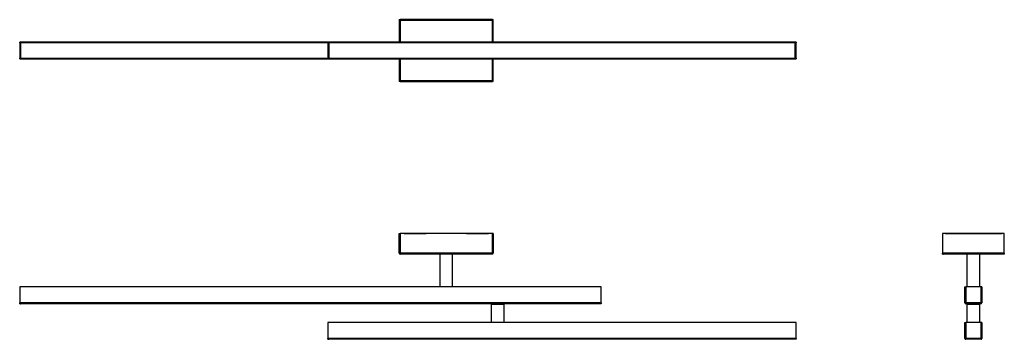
# Model space of a CAD drawing. Header units: millimetres. Extents: x 783 to 2697, y 1088 to 1709.
import ezdxf

# ---------------------------------------------------------------- set-up
doc = ezdxf.new("R2010")
doc.units = ezdxf.units.MM
doc.header["$LTSCALE"] = 10

msp = doc.modelspace()

# ---------------------------------------------------------------- linework, layer by layer
at = {"color": 7, "linetype": 'Continuous', "lineweight": 25}
for p, q in [((1521, 1709.5), (1521, 1666)), ((1521, 1709.5), (1522.5, 1709.5)), ((1701.9, 1709.5), (1522.5, 1709.5)), ((1522.5, 1709.5), (1522.5, 1708)), ((1701.9, 1708), (1522.5, 1708)), ((1522.5, 1708), (1522.5, 1666)), ((1701.9, 1709.5), (1703.4, 1709.5)), ((1701.9, 1709.5), (1701.9, 1708)), ((1701.9, 1666), (1701.9, 1708)), ((1703.4, 1666), (1703.4, 1709.5)), ((783.2, 1664.3), (783.2, 1666)), ((1382.2, 1666), (783.2, 1666)), ((2292.2, 1666), (1382.2, 1666)), ((1382.2, 1664.3), (1382.2, 1666)), ((2292.2, 1666), (2292.2, 1664.3)), ((783.2, 1664.3), (784.9, 1664.3)), ((783.2, 1664.3), (783.2, 1634.7)), ((784.9, 1664.3), (784.9, 1634.7)), ((1382.2, 1664.3), (784.9, 1664.3)), ((1382.2, 1664.3), (1383.9, 1664.3)), ((1382.2, 1664.3), (1382.2, 1634.7)), ((1383.9, 1664.3), (1383.9, 1634.7)), ((2290.5, 1664.3), (1383.9, 1664.3)), ((2290.5, 1634.7), (2290.5, 1664.3)), ((2292.2, 1664.3), (2290.5, 1664.3)), ((2292.2, 1634.7), (2292.2, 1664.3)), ((783.2, 1633), (783.2, 1634.7)), ((783.2, 1634.7), (784.9, 1634.7)), ((783.2, 1633), (1382.2, 1633)), ((784.9, 1634.7), (1382.2, 1634.7)), ((1382.2, 1633), (1382.2, 1634.7)), ((1382.2, 1634.7), (1383.9, 1634.7)), ((1382.2, 1633), (2292.2, 1633)), ((1383.9, 1634.7), (2290.5, 1634.7)), ((1521, 1633), (1521, 1589.5)), ((1522.5, 1633), (1522.5, 1591)), ((1701.9, 1591), (1701.9, 1633)), ((1703.4, 1589.5), (1703.4, 1633)), ((2292.2, 1634.7), (2290.5, 1634.7)), ((2292.2, 1634.7), (2292.2, 1633)), ((1522.5, 1589.5), (1521, 1589.5)), ((1522.5, 1589.5), (1522.5, 1591)), ((1522.5, 1591), (1701.9, 1591)), ((1522.5, 1589.5), (1701.9, 1589.5)), ((1701.9, 1589.5), (1701.9, 1591)), ((1703.4, 1589.5), (1701.9, 1589.5)), ((1521, 1255.1), (1521, 1293.6)), ((1521, 1293.6), (1522.2, 1293.6)), ((1522.2, 1255.1), (1522.2, 1293.6)), ((1522.5, 1293.6), (1522.5, 1255.1)), ((1701.9, 1293.6), (1522.5, 1293.6)), ((1530.2, 1293.6), (1530.2, 1293.8)), ((1530.2, 1293.8), (1536.2, 1293.8)), ((1536.2, 1293.8), (1571.9, 1293.8)), ((1536.2, 1293.8), (1536.2, 1293.6)), ((1571.9, 1293.6), (1571.9, 1293.8)), ((1652.5, 1293.8), (1679.1, 1293.8)), ((1652.5, 1293.6), (1652.5, 1293.8)), ((1679.1, 1293.8), (1680.1, 1293.8)), ((1679.1, 1293.6), (1679.1, 1293.8)), ((1680.1, 1293.8), (1680.1, 1293.6)), ((1680.1, 1293.8), (1686.3, 1293.8)), ((1686.3, 1293.6), (1686.3, 1293.8)), ((1686.3, 1293.8), (1688.4, 1293.8)), ((1688.4, 1293.8), (1694.2, 1293.8)), ((1688.4, 1293.8), (1688.4, 1293.6)), ((1694.2, 1293.8), (1694.2, 1293.6)), ((1701.9, 1255.1), (1701.9, 1293.6)), ((1702.2, 1293.6), (1702.2, 1255.1)), ((1703.4, 1293.6), (1702.2, 1293.6)), ((1703.4, 1293.6), (1703.4, 1255.1)), ((2576.9, 1293.6), (2576.9, 1255.1)), ((2696.9, 1293.6), (2576.9, 1293.6)), ((2581.9, 1293.6), (2581.9, 1293.8)), ((2581.9, 1293.8), (2587.9, 1293.8)), ((2587.9, 1293.8), (2685.9, 1293.8)), ((2587.9, 1293.8), (2587.9, 1293.6)), ((2685.9, 1293.8), (2691.9, 1293.8)), ((2685.9, 1293.6), (2685.9, 1293.8)), ((2691.9, 1293.8), (2691.9, 1293.6)), ((2696.9, 1255.1), (2696.9, 1293.6)), ((1522.2, 1255.1), (1521, 1255.1)), ((1701.9, 1255.1), (1522.5, 1255.1)), ((1522.5, 1254.8), (1522.5, 1255.1)), ((1522.5, 1254.8), (1522.5, 1253.6)), ((1701.9, 1253.6), (1522.5, 1253.6)), ((1599.7, 1253.6), (1599.7, 1189.9)), ((1624.7, 1189.9), (1624.7, 1253.6)), ((1701.9, 1255.1), (1701.9, 1254.8)), ((1701.9, 1254.8), (1701.9, 1253.6)), ((1702.2, 1255.1), (1703.4, 1255.1)), ((2696.9, 1255.1), (2576.9, 1255.1)), ((2576.9, 1253.6), (2576.9, 1255.1)), ((2576.9, 1253.6), (2578.4, 1253.6)), ((2695.4, 1253.6), (2578.4, 1253.6)), ((2624.4, 1253.6), (2624.4, 1189.9)), ((2649.4, 1189.9), (2649.4, 1253.6)), ((2696.9, 1253.6), (2695.4, 1253.6)), ((2696.9, 1255.1), (2696.9, 1253.6)), ((1913.2, 1189.7), (783.2, 1189.7)), ((783.2, 1189.7), (783.2, 1158.4)), ((1624.7, 1189.9), (1599.7, 1189.9)), ((1600.7, 1189.9), (1600.7, 1189.7)), ((1623.7, 1189.7), (1623.7, 1189.9)), ((1913.2, 1158.4), (1913.2, 1189.7)), ((2620.4, 1158.4), (2620.4, 1189.7)), ((2620.4, 1189.7), (2621.6, 1189.7)), ((2621.6, 1158.4), (2621.6, 1189.7)), ((2622.1, 1189.7), (2622.1, 1158.4)), ((2651.7, 1189.7), (2622.1, 1189.7)), ((2649.4, 1189.9), (2624.4, 1189.9)), ((2625.4, 1189.9), (2625.4, 1189.7)), ((2648.4, 1189.7), (2648.4, 1189.9)), ((2651.7, 1158.4), (2651.7, 1189.7)), ((2653.4, 1189.7), (2652.2, 1189.7)), ((2652.2, 1189.7), (2652.2, 1158.4)), ((2653.4, 1189.7), (2653.4, 1158.4)), ((2621.7, 1185.4), (2622.1, 1185.4)), ((2621.7, 1183.4), (2621.7, 1185.4)), ((2621.7, 1161.3), (2621.7, 1183.4)), ((2622.1, 1183.4), (2621.7, 1183.4)), ((2622.1, 1184.9), (2622.1, 1184.9)), ((2622.1, 1182.9), (2622.1, 1184.9)), ((2622.1, 1180.1), (2622.1, 1182.9)), ((2622.1, 1182.9), (2622.1, 1182.9)), ((2622.1, 1179.5), (2622.1, 1180.1)), ((2622.1, 1180.1), (2622.1, 1180.1)), ((2651.7, 1185.4), (2652.2, 1185.4)), ((2651.7, 1184.9), (2651.8, 1184.9)), ((2651.8, 1182.9), (2651.7, 1182.9)), ((2651.8, 1180.1), (2651.7, 1179.5)), ((2651.7, 1180.1), (2651.8, 1180.1)), ((2651.8, 1184.9), (2651.8, 1182.9)), ((2652.2, 1183.4), (2651.8, 1183.4)), ((2651.8, 1182.9), (2651.8, 1180.1)), ((2652.2, 1185.4), (2652.2, 1183.4)), ((2652.2, 1183.4), (2652.2, 1161.3)), ((1913.2, 1158.4), (783.2, 1158.4)), ((783.2, 1156.7), (783.2, 1158.4)), ((783.2, 1156.7), (784.9, 1156.7)), ((1911.5, 1156.7), (784.9, 1156.7)), ((1699.7, 1155.9), (1699.7, 1121)), ((1699.7, 1155.9), (1724.7, 1155.9)), ((1705.2, 1156.7), (1700.7, 1156.6)), ((1700.7, 1156.6), (1700.7, 1156.3)), ((1700.7, 1156.6), (1723.7, 1156.6)), ((1700.7, 1156.3), (1723.7, 1156.3)), ((1705.7, 1156.3), (1705.8, 1156.2)), ((1705.7, 1156.2), (1705.7, 1156.2)), ((1712.1, 1156.1), (1710.8, 1156.1)), ((1723.7, 1156.6), (1719.2, 1156.7)), ((1723.7, 1156.3), (1723.7, 1156.6)), ((1724.7, 1121), (1724.7, 1155.9)), ((1913.2, 1156.7), (1911.5, 1156.7)), ((1913.2, 1158.4), (1913.2, 1156.7)), ((2621.6, 1158.4), (2620.4, 1158.4)), ((2622.1, 1161.3), (2621.7, 1161.3)), ((2651.7, 1158.4), (2622.1, 1158.4)), ((2622.1, 1157.9), (2622.1, 1158.4)), ((2622.1, 1157.9), (2622.1, 1156.7)), ((2651.7, 1156.7), (2622.1, 1156.7)), ((2624.4, 1155.9), (2624.4, 1121)), ((2624.4, 1155.9), (2636.9, 1155.9)), ((2629.9, 1156.7), (2625.4, 1156.6)), ((2625.4, 1156.6), (2625.4, 1156.3)), ((2625.4, 1156.6), (2628.9, 1156.6)), ((2625.4, 1156.3), (2628.9, 1156.3)), ((2628.9, 1156.6), (2648.5, 1156.6)), ((2628.9, 1156.3), (2648.4, 1156.3)), ((2631.8, 1156.2), (2631.3, 1156.1)), ((2636.9, 1155.9), (2649.4, 1155.9)), ((2638.5, 1156), (2637.3, 1156)), ((2638.4, 1155.9), (2637.4, 1155.9)), ((2643.5, 1156.3), (2643.5, 1156.2)), ((2648.5, 1156.6), (2644, 1156.7)), ((2648.4, 1156.3), (2648.5, 1156.6)), ((2649.4, 1121), (2649.4, 1155.9)), ((2651.7, 1161.3), (2652.2, 1161.3)), ((2651.7, 1158.4), (2651.7, 1157.9)), ((2651.7, 1157.9), (2651.7, 1156.7)), ((2652.2, 1158.4), (2653.4, 1158.4)), ((2292.2, 1120.7), (1382.2, 1120.7)), ((1382.2, 1120.7), (1382.2, 1089.4)), ((2292.2, 1089.4), (2292.2, 1120.7)), ((2620.4, 1089.4), (2620.4, 1120.7)), ((2620.4, 1120.7), (2621.6, 1120.7)), ((2621.6, 1089.4), (2621.6, 1120.7)), ((2621.7, 1116.4), (2622, 1116.4)), ((2621.7, 1114.4), (2621.7, 1116.4)), ((2621.7, 1092.3), (2621.7, 1114.4)), ((2622.1, 1114.4), (2621.7, 1114.4)), ((2651.7, 1120.7), (2622.1, 1120.7)), ((2622.1, 1120.7), (2622.1, 1089.4)), ((2622.1, 1115.9), (2622.1, 1115.9)), ((2622.1, 1113.9), (2622.1, 1115.9)), ((2622.1, 1111), (2622.1, 1113.9)), ((2622.1, 1113.9), (2622.1, 1113.9)), ((2622.1, 1110.5), (2622.1, 1111)), ((2622.1, 1111), (2622.1, 1111)), ((2651.7, 1089.4), (2651.7, 1120.7)), ((2651.7, 1116.4), (2652.2, 1116.4)), ((2651.7, 1115.9), (2651.8, 1115.9)), ((2651.8, 1113.9), (2651.7, 1113.9)), ((2651.8, 1111), (2651.7, 1110.5)), ((2651.7, 1111), (2651.8, 1111)), ((2651.8, 1115.9), (2651.8, 1113.9)), ((2652.2, 1114.4), (2651.8, 1114.4)), ((2651.8, 1113.9), (2651.8, 1111)), ((2653.4, 1120.7), (2652.2, 1120.7)), ((2652.2, 1120.7), (2652.2, 1089.4)), ((2652.2, 1116.4), (2652.2, 1114.4)), ((2652.2, 1114.4), (2652.2, 1092.3)), ((2653.4, 1120.7), (2653.4, 1089.4)), ((2622.1, 1092.3), (2621.7, 1092.3)), ((2651.7, 1092.3), (2652.2, 1092.3)), ((2292.2, 1089.4), (1382.2, 1089.4)), ((1382.2, 1087.7), (1382.2, 1089.4)), ((1382.2, 1087.7), (1383.9, 1087.7)), ((2290.5, 1087.7), (1383.9, 1087.7)), ((2292.2, 1087.7), (2290.5, 1087.7)), ((2292.2, 1089.4), (2292.2, 1087.7)), ((2621.6, 1089.4), (2620.4, 1089.4)), ((2651.7, 1089.4), (2622.1, 1089.4)), ((2622.1, 1088.9), (2622.1, 1089.4)), ((2622.1, 1088.9), (2622.1, 1087.7)), ((2651.7, 1087.7), (2622.1, 1087.7)), ((2651.7, 1089.4), (2651.7, 1088.9)), ((2651.7, 1088.9), (2651.7, 1087.7)), ((2652.2, 1089.4), (2653.4, 1089.4))]:
    msp.add_line(p, q, dxfattribs=at)
at = {"color": 7, "linetype": 'Continuous', "lineweight": 25, "flags": 128}
for points in [[(1571.9, 1293.8), (1572.5, 1293.7), (1573, 1293.6)], [(1651.4, 1293.6), (1651.9, 1293.7), (1652.5, 1293.8)], [(1703.4, 1156.3), (1703.2, 1156.1), (1703, 1155.9)], [(1703.9, 1156.3), (1703.6, 1156.1), (1703.5, 1155.9)], [(1705.8, 1156.3), (1705.5, 1156.1), (1705.4, 1155.9)], [(1708, 1155.9), (1707.8, 1156.1), (1707.6, 1156.3)], [(1708.8, 1156.3), (1708.5, 1156.1), (1708.4, 1155.9)], [(1711, 1155.9), (1710.8, 1156.1), (1710.6, 1156.3)], [(1712.3, 1156.3), (1712, 1156.1), (1711.9, 1155.9)], [(1714.5, 1155.9), (1714.3, 1156.1), (1714.1, 1156.3)], [(1715.6, 1156.3), (1715.4, 1156.1), (1715.2, 1155.9)], [(1717.8, 1155.9), (1717.6, 1156.1), (1717.4, 1156.3)], [(1718.1, 1156.3), (1717.8, 1156.1), (1717.7, 1156)], [(1720.2, 1155.9), (1720.1, 1156.1), (1719.8, 1156.3)], [(1721.4, 1155.9), (1721.2, 1156.1), (1721, 1156.3)], [(2628.2, 1156.3), (2628, 1156.1), (2627.8, 1155.9)], [(2629.4, 1156.3), (2629.2, 1156.1), (2629, 1155.9)], [(2631.5, 1155.9), (2631.4, 1156.1), (2631.2, 1156.3)], [(2631.9, 1156.3), (2631.7, 1156.1), (2631.5, 1155.9)], [(2634.1, 1155.9), (2633.9, 1156.1), (2633.7, 1156.3)], [(2635.2, 1156.3), (2635, 1156.1), (2634.8, 1155.9)], [(2637.4, 1155.9), (2637.3, 1156.1), (2637, 1156.3)], [(2638.7, 1156.3), (2638.5, 1156.1), (2638.3, 1155.9)], [(2640.9, 1155.9), (2640.8, 1156.1), (2640.5, 1156.3)], [(2641.7, 1156.3), (2641.5, 1156.1), (2641.3, 1155.9)], [(2643.9, 1155.9), (2643.7, 1156.1), (2643.5, 1156.3)], [(2645.7, 1155.9), (2645.6, 1156.1), (2645.3, 1156.3)], [(2646.1, 1155.9), (2645.9, 1156.1), (2645.7, 1156.3)], [(1699.7, 1121), (1699.4, 1120.9), (1699.1, 1120.7)], [(1725.3, 1120.7), (1725, 1120.9), (1724.7, 1121)], [(2624.4, 1121), (2624.2, 1120.9), (2623.8, 1120.7)], [(2650.1, 1120.7), (2649.7, 1120.9), (2649.4, 1121)]]:
    msp.add_lwpolyline(points, dxfattribs=at)
at = {"color": 7, "linetype": 'Continuous', "lineweight": 25}
for centre, radius, start, end in [((1522.5, 1255.1), 1.5, 180, 270), ((1522.5, 1255.1), 0.3, 180, 270), ((1701.9, 1255.1), 1.5, 270, 0), ((1701.9, 1255.1), 0.3, 270, 0), ((2622.1, 1158.4), 1.7, 180, 270), ((2622.1, 1158.4), 0.5, 180, 270), ((2625.1, 1161.3), 3.4, 180, 209.8136), ((2648.8, 1161.3), 3.4, 330.1864, 0), ((2651.7, 1158.4), 1.7, 270, 0), ((2651.7, 1158.4), 0.5, 270, 0), ((2625.1, 1092.3), 3.4, 180, 209.8136), ((2648.8, 1092.3), 3.4, 330.1864, 0), ((2622.1, 1089.4), 1.7, 180, 270), ((2622.1, 1089.4), 0.5, 180, 270), ((2651.7, 1089.4), 1.7, 270, 0), ((2651.7, 1089.4), 0.5, 270, 0)]:
    msp.add_arc(centre, radius, start, end, dxfattribs=at)
for points, knots in [([(1708.5, 1156), (1708.3, 1156), (1708, 1156), (1707.9, 1156), (1707.8, 1156)], [0, 0, 0, 0, 0.745459, 1, 1, 1, 1]), ([(1715.6, 1156.2), (1715.2, 1156.2), (1714.8, 1156.2), (1714.3, 1156.2), (1714.2, 1156.2)], [0, 0, 0, 0, 0.783802, 1, 1, 1, 1]), ([(2635.4, 1156.3), (2635.1, 1156.3), (2634.4, 1156.2), (2633.9, 1156.2), (2633.7, 1156.2)], [0, 0, 0, 0, 0.536724, 1, 1, 1, 1]), ([(2634.9, 1155.9), (2634.8, 1155.9), (2634.5, 1155.9), (2634.2, 1155.9), (2634, 1155.9)], [0, 0, 0, 0, 0.264272, 1, 1, 1, 1]), ([(2641.6, 1156.1), (2641.5, 1156.1), (2641.3, 1156.1), (2640.9, 1156.1), (2640.7, 1156.1)], [0, 0, 0, 0, 0.555229, 1, 1, 1, 1]), ([(2641.4, 1156), (2641.3, 1156), (2641.2, 1156), (2640.9, 1156), (2640.8, 1156)], [0, 0, 0, 0, 0.4689222, 1, 1, 1, 1])]:
    msp.add_open_spline(points, degree=3, knots=knots, dxfattribs=at)

doc.saveas('drawing.dxf')
